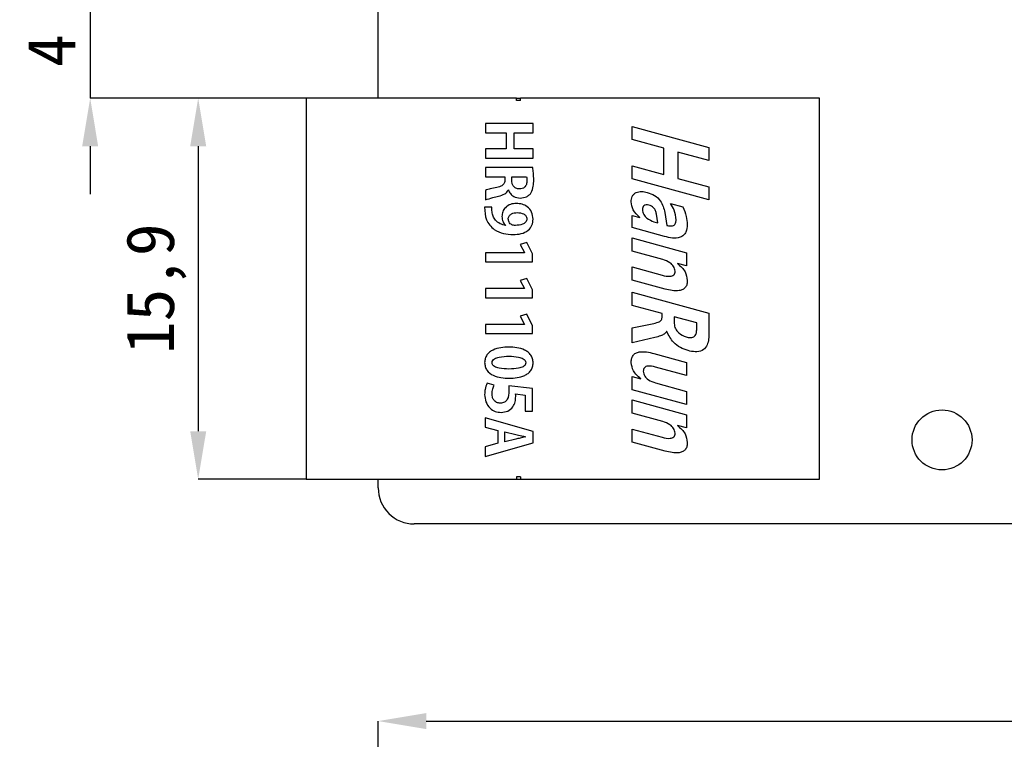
# Model space of a CAD drawing. Header units: millimetres. Extents: x 1628 to 1852, y 2209 to 2446.
# Tile 26 of 34: x 1628 to 1669, y 2367 to 2397. Entities that reach past the tile are written whole.
import ezdxf

# ---------------------------------------------------------------- set-up
doc = ezdxf.new("R2010")
doc.units = ezdxf.units.MM
doc.styles.add('黑体高度2mm', font='simhei.ttf', dxfattribs={"height": 2})
doc.dimstyles.new('红色高度2mm', dxfattribs={"dimtxt": 2, "dimasz": 2, "dimexe": 0, "dimexo": 0, "dimtad": 1, "dimdec": 1, "dimtxsty": '黑体高度2mm', "dimcen": 2.5, "dimclrd": 1, "dimclre": 1, "dimclrt": 1, "dimadec": 0, "dimazin": 0, "dimtfac": 1, "dimtdec": 1, "dimtmove": 0, "dimatfit": 3, "dimfxl": 1, "dimarcsym": 0})

# ---------------------------------------------------------------- blocks, each defined once
blk = doc.blocks.new('*D6')
at = {"color": 1, "lineweight": -2, "transparency": 16777216}
for p, q in [((1630.83, 2399.19), (1630.83, 2401.19)), ((1639.535, 2397.19), (1630.83, 2397.19)), ((1630.83, 2397.19), (1630.83, 2393.23)), ((1639.835, 2393.23), (1630.83, 2393.23)), ((1630.83, 2391.23), (1630.83, 2389.23))]:
    blk.add_line(p, q, dxfattribs=at)
at = {"color": 1, "transparency": 16777216}
for points in [[(1630.496, 2399.19), (1631.163, 2399.19), (1630.83, 2397.19)], [(1630.496, 2391.23), (1631.163, 2391.23), (1630.83, 2393.23)]]:
    blk.add_solid(points, dxfattribs=at)
at = {"layer": 'Defpoints', "color": 0, "transparency": 16777216}
for p in [(1639.535, 2397.19), (1630.83, 2393.23), (1639.835, 2393.23)]:
    blk.add_point(p, dxfattribs=at)
at = {"color": 1, "transparency": 16777216, "insert": (1629.205, 2395.21), "char_height": 2, "attachment_point": 5, "rotation": 90, "style": '黑体高度2mm'}
blk.add_mtext('4', dxfattribs=at)
blk = doc.blocks.new('*D7')
at = {"color": 1, "lineweight": -2, "transparency": 16777216}
for p, q in [((1639.835, 2393.23), (1635.332, 2393.23)), ((1635.332, 2391.23), (1635.332, 2379.35)), ((1639.835, 2377.35), (1635.332, 2377.35))]:
    blk.add_line(p, q, dxfattribs=at)
at = {"color": 1, "transparency": 16777216}
for points in [[(1634.999, 2391.23), (1635.666, 2391.23), (1635.332, 2393.23)], [(1634.999, 2379.35), (1635.666, 2379.35), (1635.332, 2377.35)]]:
    blk.add_solid(points, dxfattribs=at)
at = {"layer": 'Defpoints', "color": 0, "transparency": 16777216}
for p in [(1639.835, 2393.23), (1635.332, 2377.35), (1639.835, 2377.35)]:
    blk.add_point(p, dxfattribs=at)
at = {"color": 1, "transparency": 16777216, "insert": (1633.584, 2385.29), "char_height": 2, "attachment_point": 5, "rotation": 90, "style": '黑体高度2mm'}
blk.add_mtext('15,9', dxfattribs=at)
blk = doc.blocks.new('*D24')
at = {"color": 1, "lineweight": -2, "transparency": 16777216}
for p, q in [((1642.835, 2359.155), (1642.835, 2367.275)), ((1644.835, 2367.275), (1725.835, 2367.275)), ((1727.835, 2359.155), (1727.835, 2367.275))]:
    blk.add_line(p, q, dxfattribs=at)
at = {"color": 1, "transparency": 16777216}
for points in [[(1644.835, 2367.608), (1644.835, 2366.941), (1642.835, 2367.275)], [(1725.835, 2367.608), (1725.835, 2366.941), (1727.835, 2367.275)]]:
    blk.add_solid(points, dxfattribs=at)
at = {"layer": 'Defpoints', "color": 0, "transparency": 16777216}
for p in [(1727.835, 2367.275), (1642.835, 2359.155), (1727.835, 2359.155)]:
    blk.add_point(p, dxfattribs=at)
at = {"color": 1, "transparency": 16777216, "insert": (1685.335, 2368.9), "char_height": 2, "attachment_point": 5, "style": '黑体高度2mm'}
blk.add_mtext('85', dxfattribs=at)

msp = doc.modelspace()

# ---------------------------------------------------------------- linework, layer by layer
at = {"color": 7, "linetype": 'Continuous', "lineweight": 25}
for p, q in [((1642.835, 2393.23), (1642.835, 2398.14)), ((1648.598, 2393.23), (1639.835, 2393.23)), ((1639.835, 2393.23), (1639.835, 2377.35)), ((1648.598, 2393.13), (1648.598, 2393.23)), ((1648.598, 2393.23), (1648.761, 2393.23)), ((1648.761, 2393.13), (1648.598, 2393.13)), ((1648.761, 2393.13), (1648.761, 2393.23)), ((1661.235, 2393.23), (1648.761, 2393.23)), ((1661.235, 2393.13), (1661.235, 2393.23)), ((1661.235, 2377.45), (1661.235, 2393.13)), ((1649.297, 2392.176), (1647.301, 2392.176)), ((1647.301, 2392.176), (1647.301, 2391.793)), ((1647.301, 2391.793), (1648.164, 2391.793)), ((1648.164, 2391.793), (1648.164, 2391.114)), ((1648.497, 2391.114), (1648.497, 2391.793)), ((1648.497, 2391.793), (1649.297, 2391.793)), ((1649.297, 2391.793), (1649.297, 2392.176)), ((1653.417, 2392.05), (1656.617, 2391.177)), ((1653.417, 2391.504), (1653.417, 2392.05)), ((1654.744, 2391.142), (1653.417, 2391.504)), ((1648.164, 2391.114), (1647.301, 2391.114)), ((1647.301, 2391.114), (1647.301, 2390.731)), ((1649.297, 2391.114), (1648.497, 2391.114)), ((1649.297, 2390.731), (1649.297, 2391.114)), ((1654.744, 2390.049), (1654.744, 2391.142)), ((1655.329, 2390.982), (1655.329, 2389.89)), ((1656.617, 2390.631), (1655.329, 2390.982)), ((1656.617, 2391.177), (1656.617, 2390.631)), ((1647.301, 2390.731), (1649.297, 2390.731)), ((1647.302, 2390.342), (1647.302, 2389.959)), ((1649.278, 2390.342), (1647.302, 2390.342)), ((1653.417, 2390.411), (1654.744, 2390.049)), ((1653.417, 2389.865), (1653.417, 2390.411)), ((1647.302, 2389.959), (1648.115, 2389.959)), ((1648.115, 2389.959), (1648.115, 2389.829)), ((1648.401, 2389.801), (1648.401, 2389.959)), ((1648.401, 2389.959), (1649.016, 2389.959)), ((1656.617, 2388.992), (1653.417, 2389.865)), ((1655.329, 2389.89), (1656.617, 2389.538)), ((1647.301, 2389.39), (1647.302, 2388.996)), ((1648.248, 2389.408), (1648.255, 2389.408)), ((1656.617, 2389.538), (1656.617, 2388.992)), ((1647.573, 2388.684), (1647.27, 2388.684)), ((1655.017, 2388.843), (1655.527, 2388.704)), ((1649.031, 2388.202), (1649.032, 2388.202)), ((1653.417, 2388.343), (1653.74, 2388.254)), ((1653.417, 2387.835), (1653.417, 2388.343)), ((1653.74, 2388.254), (1653.74, 2388.261)), ((1654.329, 2388.078), (1654.486, 2388.035)), ((1654.486, 2388.035), (1654.432, 2388.398)), ((1654.783, 2388.465), (1654.865, 2387.932)), ((1648.149, 2387.931), (1648.146, 2387.924)), ((1654.774, 2387.465), (1653.417, 2387.835)), ((1653.417, 2387.406), (1655.68, 2386.789)), ((1653.417, 2386.86), (1653.417, 2387.406)), ((1649.032, 2387.22), (1648.759, 2387.136)), ((1648.759, 2387.136), (1648.936, 2386.797)), ((1649.27, 2386.74), (1649.032, 2387.22)), ((1654.697, 2386.511), (1653.417, 2386.86)), ((1648.936, 2386.792), (1647.31, 2386.792)), ((1647.31, 2386.792), (1647.31, 2386.414)), ((1648.936, 2386.797), (1648.936, 2386.792)), ((1649.27, 2386.414), (1649.27, 2386.74)), ((1655.68, 2386.789), (1655.68, 2386.243)), ((1647.31, 2386.414), (1649.27, 2386.414)), ((1653.417, 2386.196), (1654.668, 2385.855)), ((1653.417, 2385.65), (1653.417, 2386.196)), ((1655.305, 2386.345), (1655.305, 2386.338)), ((1655.68, 2386.243), (1655.305, 2386.345)), ((1649.032, 2385.723), (1648.759, 2385.64)), ((1648.759, 2385.64), (1648.936, 2385.301)), ((1649.27, 2385.243), (1649.032, 2385.723)), ((1654.793, 2385.275), (1653.417, 2385.65)), ((1648.936, 2385.296), (1647.31, 2385.296)), ((1647.31, 2385.296), (1647.31, 2384.917)), ((1648.936, 2385.301), (1648.936, 2385.296)), ((1649.27, 2384.917), (1649.27, 2385.243)), ((1647.31, 2384.917), (1649.27, 2384.917)), ((1653.417, 2384.596), (1653.417, 2385.143)), ((1653.417, 2385.143), (1656.617, 2384.27)), ((1654.666, 2384.256), (1653.417, 2384.596)), ((1649.032, 2384.227), (1648.759, 2384.144)), ((1648.759, 2384.144), (1648.936, 2383.805)), ((1649.27, 2383.747), (1649.032, 2384.227)), ((1654.666, 2384.092), (1654.666, 2384.256)), ((1655.173, 2384.12), (1655.173, 2383.848)), ((1656.11, 2383.865), (1655.173, 2384.12)), ((1656.617, 2384.27), (1656.617, 2383.38)), ((1648.936, 2383.8), (1647.31, 2383.8)), ((1647.31, 2383.8), (1647.31, 2383.421)), ((1648.936, 2383.805), (1648.936, 2383.8)), ((1649.27, 2383.421), (1649.27, 2383.747)), ((1653.417, 2383.662), (1654.256, 2383.834)), ((1653.417, 2383.035), (1653.417, 2383.662)), ((1656.11, 2383.582), (1656.11, 2383.865)), ((1647.31, 2383.421), (1649.27, 2383.421)), ((1654.368, 2383.258), (1653.417, 2383.035)), ((1654.865, 2383.513), (1654.857, 2383.515)), ((1654.325, 2382.593), (1655.68, 2382.223)), ((1647.272, 2382.213), (1647.272, 2382.213)), ((1647.579, 2382.209), (1647.579, 2382.211)), ((1655.68, 2381.677), (1654.388, 2382.029)), ((1655.68, 2382.223), (1655.68, 2381.677)), ((1653.417, 2381.084), (1653.417, 2381.63)), ((1653.417, 2381.63), (1653.778, 2381.532)), ((1653.778, 2381.532), (1653.778, 2381.541)), ((1647.668, 2381.279), (1647.375, 2381.354)), ((1649.27, 2381.13), (1648.273, 2381.25)), ((1649.27, 2380.191), (1649.27, 2381.13)), ((1654.396, 2381.363), (1655.68, 2381.013)), ((1648.56, 2380.908), (1648.959, 2380.856)), ((1648.959, 2380.856), (1648.959, 2380.191)), ((1655.68, 2380.467), (1653.417, 2381.084)), ((1655.68, 2381.013), (1655.68, 2380.467)), ((1653.417, 2380.655), (1655.68, 2380.038)), ((1653.417, 2380.109), (1653.417, 2380.655)), ((1647.296, 2379.916), (1647.296, 2379.525)), ((1649.294, 2379.348), (1647.296, 2379.916)), ((1648.959, 2380.191), (1649.27, 2380.191)), ((1654.697, 2379.76), (1653.417, 2380.109)), ((1655.68, 2380.038), (1655.68, 2379.491)), ((1647.296, 2379.525), (1647.825, 2379.387)), ((1655.68, 2379.491), (1655.305, 2379.594)), ((1655.305, 2379.594), (1655.305, 2379.587)), ((1647.825, 2379.387), (1647.825, 2378.85)), ((1648.112, 2379.333), (1648.574, 2379.213)), ((1648.112, 2378.905), (1648.112, 2379.333)), ((1648.983, 2379.124), (1648.984, 2379.116)), ((1649.294, 2378.863), (1649.294, 2379.348)), ((1653.417, 2378.899), (1653.417, 2379.445)), ((1653.417, 2379.445), (1654.668, 2379.104)), ((1647.296, 2378.303), (1649.294, 2378.863)), ((1647.825, 2378.85), (1647.296, 2378.707)), ((1647.296, 2378.707), (1647.296, 2378.303)), ((1648.571, 2379.025), (1648.112, 2378.905)), ((1654.793, 2378.524), (1653.417, 2378.899)), ((1648.598, 2377.45), (1648.598, 2377.35)), ((1648.761, 2377.45), (1648.598, 2377.45)), ((1648.761, 2377.45), (1648.761, 2377.35)), ((1661.235, 2377.35), (1661.235, 2377.45)), ((1639.835, 2377.35), (1648.598, 2377.35)), ((1642.835, 2376.99), (1642.835, 2377.35)), ((1648.598, 2377.35), (1648.761, 2377.35)), ((1648.761, 2377.35), (1661.235, 2377.35)), ((1726.335, 2375.49), (1644.335, 2375.49))]:
    msp.add_line(p, q, dxfattribs=at)
msp.add_circle((1666.335, 2378.99), 1.25, dxfattribs=at)
msp.add_arc((1644.335, 2376.99), 1.5, 179.9953, 270.0047, dxfattribs=at)
for points, knots in [([(1649.318, 2389.827), (1649.316, 2389.923), (1649.313, 2390.096), (1649.288, 2390.267), (1649.278, 2390.342)], [0, 0, 0, 0, 0.560004, 1, 1, 1, 1]), ([(1648.115, 2389.829), (1648.112, 2389.78), (1648.106, 2389.681), (1647.972, 2389.554), (1647.851, 2389.53), (1647.776, 2389.514)], [0, 0, 0, 0, 0.280135, 0.558087, 1, 1, 1, 1]), ([(1648.721, 2389.449), (1648.671, 2389.455), (1648.57, 2389.465), (1648.46, 2389.562), (1648.409, 2389.683), (1648.404, 2389.761), (1648.401, 2389.801)], [0, 0, 0, 0, 0.279771, 0.558655, 0.779025, 1, 1, 1, 1]), ([(1649.031, 2389.782), (1649.028, 2389.734), (1649.021, 2389.638), (1648.952, 2389.513), (1648.835, 2389.459), (1648.759, 2389.453), (1648.721, 2389.449)], [0, 0, 0, 0, 0.280275, 0.559337, 0.779033, 1, 1, 1, 1]), ([(1648.756, 2389.066), (1648.846, 2389.077), (1648.981, 2389.094), (1649.138, 2389.19), (1649.247, 2389.336), (1649.307, 2389.558), (1649.314, 2389.737), (1649.318, 2389.827)], [0, 0, 0, 0, 0.24965, 0.37465, 0.4995, 0.749869, 1, 1, 1, 1]), ([(1649.016, 2389.959), (1649.022, 2389.926), (1649.032, 2389.868), (1649.032, 2389.809), (1649.031, 2389.782)], [0, 0, 0, 0, 0.559589, 1, 1, 1, 1]), ([(1647.776, 2389.514), (1647.686, 2389.497), (1647.525, 2389.466), (1647.37, 2389.413), (1647.301, 2389.39)], [0, 0, 0, 0, 0.560262, 1, 1, 1, 1]), ([(1647.854, 2389.144), (1647.943, 2389.169), (1648.068, 2389.203), (1648.198, 2389.31), (1648.231, 2389.375), (1648.248, 2389.408)], [0, 0, 0, 0, 0.559471, 0.779761, 1, 1, 1, 1]), ([(1648.255, 2389.408), (1648.283, 2389.354), (1648.338, 2389.247), (1648.506, 2389.102), (1648.661, 2389.08), (1648.756, 2389.066)], [0, 0, 0, 0, 0.280872, 0.561733, 1, 1, 1, 1]), ([(1653.378, 2388.91), (1653.384, 2388.988), (1653.394, 2389.107), (1653.488, 2389.235), (1653.617, 2389.323), (1653.817, 2389.355), (1653.968, 2389.321), (1654.043, 2389.304)], [0, 0, 0, 0, 0.24939, 0.374645, 0.499851, 0.749085, 1, 1, 1, 1]), ([(1647.302, 2388.996), (1647.404, 2389.027), (1647.586, 2389.083), (1647.772, 2389.125), (1647.854, 2389.144)], [0, 0, 0, 0, 0.559673, 1, 1, 1, 1]), ([(1653.74, 2388.261), (1653.63, 2388.36), (1653.433, 2388.537), (1653.395, 2388.796), (1653.378, 2388.91)], [0, 0, 0, 0, 0.560615, 1, 1, 1, 1]), ([(1654.043, 2389.304), (1654.149, 2389.267), (1654.359, 2389.195), (1654.664, 2388.917), (1654.738, 2388.637), (1654.783, 2388.465)], [0, 0, 0, 0, 0.281001, 0.561277, 1, 1, 1, 1]), ([(1647.27, 2388.684), (1647.277, 2388.505), (1647.291, 2388.149), (1647.626, 2387.749), (1648.049, 2387.569), (1648.326, 2387.554), (1648.465, 2387.546)], [0, 0, 0, 0, 0.280453, 0.558051, 0.778779, 1, 1, 1, 1]), ([(1647.58, 2388.494), (1647.577, 2388.529), (1647.57, 2388.593), (1647.572, 2388.656), (1647.573, 2388.684)], [0, 0, 0, 0, 0.560334, 1, 1, 1, 1]), ([(1648.146, 2387.924), (1648.068, 2387.945), (1647.911, 2387.987), (1647.727, 2388.126), (1647.615, 2388.306), (1647.592, 2388.431), (1647.58, 2388.494)], [0, 0, 0, 0, 0.280152, 0.559819, 0.779698, 1, 1, 1, 1]), ([(1648.6, 2388.846), (1648.514, 2388.839), (1648.343, 2388.825), (1648.137, 2388.691), (1648.014, 2388.503), (1648.001, 2388.368), (1647.995, 2388.301)], [0, 0, 0, 0, 0.2806032, 0.5596859, 0.7796821, 1, 1, 1, 1]), ([(1649.294, 2388.189), (1649.282, 2388.29), (1649.259, 2388.49), (1649.066, 2388.707), (1648.835, 2388.826), (1648.678, 2388.84), (1648.6, 2388.846)], [0, 0, 0, 0, 0.279895, 0.558874, 0.779279, 1, 1, 1, 1]), ([(1654.119, 2388.776), (1654.083, 2388.783), (1654.01, 2388.799), (1653.905, 2388.762), (1653.852, 2388.676), (1653.848, 2388.618), (1653.846, 2388.588)], [0, 0, 0, 0, 0.281024, 0.559324, 0.778983, 1, 1, 1, 1]), ([(1653.846, 2388.588), (1653.859, 2388.519), (1653.884, 2388.379), (1654.06, 2388.188), (1654.227, 2388.12), (1654.329, 2388.078)], [0, 0, 0, 0, 0.279203, 0.560109, 1, 1, 1, 1]), ([(1654.432, 2388.398), (1654.422, 2388.446), (1654.402, 2388.541), (1654.309, 2388.696), (1654.191, 2388.745), (1654.119, 2388.776)], [0, 0, 0, 0, 0.281394, 0.562134, 1, 1, 1, 1]), ([(1655.251, 2388.16), (1655.234, 2388.297), (1655.203, 2388.542), (1655.074, 2388.751), (1655.017, 2388.843)], [0, 0, 0, 0, 0.5589054, 1, 1, 1, 1]), ([(1655.527, 2388.704), (1655.584, 2388.573), (1655.687, 2388.337), (1655.709, 2388.082), (1655.719, 2387.97)], [0, 0, 0, 0, 0.559592, 1, 1, 1, 1]), ([(1647.995, 2388.301), (1648.002, 2388.222), (1648.014, 2388.082), (1648.108, 2387.977), (1648.149, 2387.931)], [0, 0, 0, 0, 0.559766, 1, 1, 1, 1]), ([(1648.255, 2388.197), (1648.257, 2388.219), (1648.26, 2388.262), (1648.297, 2388.341), (1648.415, 2388.445), (1648.547, 2388.456), (1648.634, 2388.463)], [0, 0, 0, 0, 0.125713, 0.251352, 0.501075, 1, 1, 1, 1]), ([(1648.407, 2387.95), (1648.383, 2387.966), (1648.336, 2387.997), (1648.272, 2388.079), (1648.262, 2388.153), (1648.255, 2388.197)], [0, 0, 0, 0, 0.280475, 0.561409, 1, 1, 1, 1]), ([(1648.465, 2387.546), (1648.575, 2387.552), (1648.796, 2387.565), (1649.084, 2387.695), (1649.268, 2387.927), (1649.285, 2388.102), (1649.294, 2388.189)], [0, 0, 0, 0, 0.280936, 0.560706, 0.779864, 1, 1, 1, 1]), ([(1649.032, 2388.202), (1649.029, 2388.177), (1649.023, 2388.126), (1648.969, 2388.036), (1648.808, 2387.944), (1648.655, 2387.935), (1648.552, 2387.929)], [0, 0, 0, 0, 0.125355, 0.25053, 0.499781, 1, 1, 1, 1]), ([(1648.634, 2388.463), (1648.723, 2388.455), (1648.856, 2388.443), (1648.983, 2388.347), (1649.025, 2388.268), (1649.029, 2388.224), (1649.031, 2388.202)], [0, 0, 0, 0, 0.499167, 0.748965, 0.874392, 1, 1, 1, 1]), ([(1654.865, 2387.932), (1654.91, 2387.921), (1654.999, 2387.901), (1655.119, 2387.91), (1655.196, 2387.963), (1655.244, 2388.044), (1655.248, 2388.114), (1655.251, 2388.16)], [0, 0, 0, 0, 0.250969, 0.500057, 0.625041, 0.750174, 1, 1, 1, 1]), ([(1648.552, 2387.929), (1648.524, 2387.928), (1648.475, 2387.927), (1648.427, 2387.943), (1648.407, 2387.95)], [0, 0, 0, 0, 0.5609478, 1, 1, 1, 1]), ([(1655.719, 2387.97), (1655.712, 2387.858), (1655.701, 2387.692), (1655.57, 2387.508), (1655.375, 2387.399), (1655.092, 2387.39), (1654.881, 2387.44), (1654.774, 2387.465)], [0, 0, 0, 0, 0.249408, 0.374354, 0.499313, 0.748934, 1, 1, 1, 1]), ([(1655.212, 2386.021), (1655.196, 2386.091), (1655.164, 2386.23), (1654.97, 2386.408), (1654.801, 2386.472), (1654.697, 2386.511)], [0, 0, 0, 0, 0.278163, 0.55919, 1, 1, 1, 1]), ([(1655.305, 2386.338), (1655.43, 2386.233), (1655.652, 2386.044), (1655.699, 2385.759), (1655.719, 2385.634)], [0, 0, 0, 0, 0.560962, 1, 1, 1, 1]), ([(1654.668, 2385.855), (1654.779, 2385.827), (1654.917, 2385.792), (1655.085, 2385.821), (1655.161, 2385.861), (1655.207, 2385.937), (1655.21, 2385.993), (1655.212, 2386.021)], [0, 0, 0, 0, 0.500327, 0.625723, 0.750468, 0.874849, 1, 1, 1, 1]), ([(1655.719, 2385.634), (1655.717, 2385.584), (1655.712, 2385.484), (1655.65, 2385.343), (1655.53, 2385.246), (1655.336, 2385.192), (1655.083, 2385.204), (1654.889, 2385.251), (1654.793, 2385.275)], [0, 0, 0, 0, 0.125178, 0.249844, 0.374341, 0.499305, 0.749322, 1, 1, 1, 1]), ([(1654.256, 2383.834), (1654.342, 2383.851), (1654.47, 2383.877), (1654.61, 2383.95), (1654.659, 2384.026), (1654.664, 2384.07), (1654.666, 2384.092)], [0, 0, 0, 0, 0.501237, 0.749916, 0.875005, 1, 1, 1, 1]), ([(1655.173, 2383.848), (1655.183, 2383.772), (1655.204, 2383.622), (1655.379, 2383.402), (1655.559, 2383.326), (1655.669, 2383.28)], [0, 0, 0, 0, 0.2798511, 0.5605851, 1, 1, 1, 1]), ([(1655.669, 2383.28), (1655.722, 2383.267), (1655.828, 2383.242), (1655.973, 2383.265), (1656.055, 2383.342), (1656.103, 2383.443), (1656.107, 2383.526), (1656.11, 2383.582)], [0, 0, 0, 0, 0.250973, 0.499234, 0.624192, 0.74954, 1, 1, 1, 1]), ([(1654.857, 2383.515), (1654.823, 2383.474), (1654.755, 2383.392), (1654.578, 2383.316), (1654.448, 2383.28), (1654.368, 2383.258)], [0, 0, 0, 0, 0.277937, 0.558572, 1, 1, 1, 1]), ([(1655.751, 2382.711), (1655.641, 2382.749), (1655.422, 2382.826), (1655.081, 2383.078), (1654.947, 2383.348), (1654.865, 2383.513)], [0, 0, 0, 0, 0.280896, 0.561637, 1, 1, 1, 1]), ([(1656.617, 2383.38), (1656.614, 2383.296), (1656.607, 2383.128), (1656.533, 2382.882), (1656.334, 2382.684), (1656.04, 2382.645), (1655.848, 2382.689), (1655.751, 2382.711)], [0, 0, 0, 0, 0.18762, 0.374628, 0.560005, 0.779109, 1, 1, 1, 1]), ([(1648.275, 2382.861), (1648.164, 2382.857), (1647.941, 2382.849), (1647.672, 2382.767), (1647.476, 2382.658), (1647.359, 2382.535), (1647.288, 2382.38), (1647.278, 2382.269), (1647.272, 2382.213)], [0, 0, 0, 0, 0.250257, 0.500159, 0.625232, 0.750101, 0.874953, 1, 1, 1, 1]), ([(1649.292, 2382.201), (1649.287, 2382.257), (1649.277, 2382.37), (1649.204, 2382.527), (1649.086, 2382.652), (1648.889, 2382.767), (1648.615, 2382.848), (1648.389, 2382.857), (1648.275, 2382.861)], [0, 0, 0, 0, 0.125019, 0.249876, 0.374776, 0.499883, 0.749705, 1, 1, 1, 1]), ([(1647.579, 2382.211), (1647.585, 2382.245), (1647.599, 2382.313), (1647.712, 2382.4), (1647.942, 2382.467), (1648.147, 2382.473), (1648.283, 2382.478)], [0, 0, 0, 0, 0.123798, 0.248548, 0.498586, 1, 1, 1, 1]), ([(1648.283, 2382.478), (1648.42, 2382.474), (1648.625, 2382.468), (1648.852, 2382.394), (1648.965, 2382.308), (1648.979, 2382.24), (1648.985, 2382.206)], [0, 0, 0, 0, 0.501406, 0.751492, 0.876358, 1, 1, 1, 1]), ([(1653.378, 2382.211), (1653.38, 2382.262), (1653.385, 2382.365), (1653.446, 2382.511), (1653.566, 2382.616), (1653.765, 2382.675), (1654.026, 2382.666), (1654.225, 2382.617), (1654.325, 2382.593)], [0, 0, 0, 0, 0.125201, 0.24998, 0.374434, 0.499386, 0.749318, 1, 1, 1, 1]), ([(1647.272, 2382.213), (1647.277, 2382.157), (1647.285, 2382.044), (1647.386, 2381.837), (1647.623, 2381.662), (1647.952, 2381.574), (1648.178, 2381.565), (1648.291, 2381.561)], [0, 0, 0, 0, 0.125253, 0.250318, 0.498775, 0.749127, 1, 1, 1, 1]), ([(1648.283, 2381.944), (1648.147, 2381.948), (1647.942, 2381.953), (1647.712, 2382.019), (1647.598, 2382.106), (1647.585, 2382.174), (1647.579, 2382.209)], [0, 0, 0, 0, 0.501399, 0.751491, 0.87626, 1, 1, 1, 1]), ([(1648.985, 2382.206), (1648.979, 2382.172), (1648.966, 2382.104), (1648.853, 2382.017), (1648.623, 2381.953), (1648.419, 2381.948), (1648.283, 2381.944)], [0, 0, 0, 0, 0.123878, 0.248556, 0.498633, 1, 1, 1, 1]), ([(1648.291, 2381.561), (1648.402, 2381.565), (1648.624, 2381.572), (1648.893, 2381.651), (1649.089, 2381.758), (1649.206, 2381.88), (1649.276, 2382.034), (1649.287, 2382.145), (1649.292, 2382.201)], [0, 0, 0, 0, 0.25027, 0.500201, 0.625274, 0.750114, 0.874952, 1, 1, 1, 1]), ([(1653.778, 2381.541), (1653.66, 2381.642), (1653.449, 2381.822), (1653.4, 2382.092), (1653.378, 2382.211)], [0, 0, 0, 0, 0.561419, 1, 1, 1, 1]), ([(1654.388, 2382.029), (1654.283, 2382.055), (1654.151, 2382.087), (1653.994, 2382.052), (1653.926, 2382.004), (1653.89, 2381.93), (1653.887, 2381.877), (1653.885, 2381.85)], [0, 0, 0, 0, 0.499752, 0.62512, 0.749809, 0.874647, 1, 1, 1, 1]), ([(1653.885, 2381.85), (1653.899, 2381.78), (1653.927, 2381.64), (1654.121, 2381.461), (1654.292, 2381.4), (1654.396, 2381.363)], [0, 0, 0, 0, 0.278447, 0.559097, 1, 1, 1, 1]), ([(1647.375, 2381.354), (1647.342, 2381.27), (1647.281, 2381.119), (1647.275, 2380.956), (1647.272, 2380.885)], [0, 0, 0, 0, 0.559375, 1, 1, 1, 1]), ([(1647.579, 2380.906), (1647.584, 2380.978), (1647.593, 2381.108), (1647.645, 2381.226), (1647.668, 2381.279)], [0, 0, 0, 0, 0.559793, 1, 1, 1, 1]), ([(1648.273, 2381.25), (1648.277, 2381.208), (1648.285, 2381.135), (1648.285, 2381.061), (1648.286, 2381.028)], [0, 0, 0, 0, 0.559981, 1, 1, 1, 1]), ([(1647.272, 2380.885), (1647.282, 2380.779), (1647.3, 2380.567), (1647.471, 2380.314), (1647.705, 2380.163), (1647.872, 2380.146), (1647.955, 2380.137)], [0, 0, 0, 0, 0.280541, 0.559686, 0.779779, 1, 1, 1, 1]), ([(1647.924, 2380.52), (1647.87, 2380.527), (1647.761, 2380.54), (1647.647, 2380.651), (1647.588, 2380.778), (1647.582, 2380.863), (1647.579, 2380.906)], [0, 0, 0, 0, 0.27979, 0.558425, 0.779137, 1, 1, 1, 1]), ([(1648.286, 2381.028), (1648.279, 2380.908), (1648.27, 2380.756), (1648.167, 2380.612), (1648.073, 2380.537), (1647.984, 2380.527), (1647.924, 2380.52)], [0, 0, 0, 0, 0.4991069, 0.6248609, 0.7505135, 1, 1, 1, 1]), ([(1647.955, 2380.137), (1648.051, 2380.147), (1648.242, 2380.165), (1648.449, 2380.351), (1648.553, 2380.575), (1648.563, 2380.724), (1648.568, 2380.799)], [0, 0, 0, 0, 0.280249, 0.558502, 0.779135, 1, 1, 1, 1]), ([(1648.568, 2380.799), (1648.567, 2380.819), (1648.567, 2380.856), (1648.562, 2380.892), (1648.56, 2380.908)], [0, 0, 0, 0, 0.55993, 1, 1, 1, 1]), ([(1655.212, 2379.27), (1655.196, 2379.34), (1655.164, 2379.479), (1654.97, 2379.657), (1654.801, 2379.721), (1654.697, 2379.76)], [0, 0, 0, 0, 0.278163, 0.55919, 1, 1, 1, 1]), ([(1655.305, 2379.587), (1655.43, 2379.481), (1655.652, 2379.293), (1655.699, 2379.008), (1655.719, 2378.882)], [0, 0, 0, 0, 0.560962, 1, 1, 1, 1]), ([(1648.984, 2379.116), (1648.906, 2379.1), (1648.768, 2379.072), (1648.631, 2379.039), (1648.571, 2379.025)], [0, 0, 0, 0, 0.560004, 1, 1, 1, 1]), ([(1648.574, 2379.213), (1648.65, 2379.195), (1648.786, 2379.164), (1648.923, 2379.137), (1648.983, 2379.124)], [0, 0, 0, 0, 0.5599955, 1, 1, 1, 1]), ([(1654.668, 2379.104), (1654.779, 2379.076), (1654.917, 2379.041), (1655.085, 2379.069), (1655.161, 2379.11), (1655.207, 2379.186), (1655.21, 2379.242), (1655.212, 2379.27)], [0, 0, 0, 0, 0.500327, 0.625723, 0.750468, 0.874849, 1, 1, 1, 1]), ([(1655.719, 2378.882), (1655.717, 2378.832), (1655.712, 2378.733), (1655.65, 2378.591), (1655.53, 2378.494), (1655.336, 2378.44), (1655.083, 2378.453), (1654.889, 2378.5), (1654.793, 2378.524)], [0, 0, 0, 0, 0.125178, 0.249844, 0.374341, 0.499305, 0.749322, 1, 1, 1, 1])]:
    msp.add_open_spline(points, degree=3, knots=knots, dxfattribs=at)

# ---------------------------------------------------------------- dimensions: what is measured, and where the dimension line sits
at = {"color": 3}
for base, p1, p2, picture, middle in [((1630.83, 2393.23), (1639.535, 2397.19), (1639.835, 2393.23), '*D6', (1629.205, 2395.21)), ((1635.332, 2377.35), (1639.835, 2393.23), (1639.835, 2377.35), '*D7', (1633.584, 2385.29))]:
    dim = msp.add_linear_dim(base=base, p1=p1, p2=p2, angle=90, dimstyle='红色高度2mm', dxfattribs=at)
    dim.commit()
    dim.dimension.update_dxf_attribs({"geometry": picture, "text_midpoint": middle})
dim = msp.add_linear_dim(base=(1727.835, 2367.275), p1=(1642.835, 2359.155), p2=(1727.835, 2359.155), dimstyle='红色高度2mm', dxfattribs=at)
dim.commit()
dim.dimension.update_dxf_attribs({"geometry": '*D24', "text_midpoint": (1685.335, 2368.9)})

doc.saveas('drawing.dxf')
